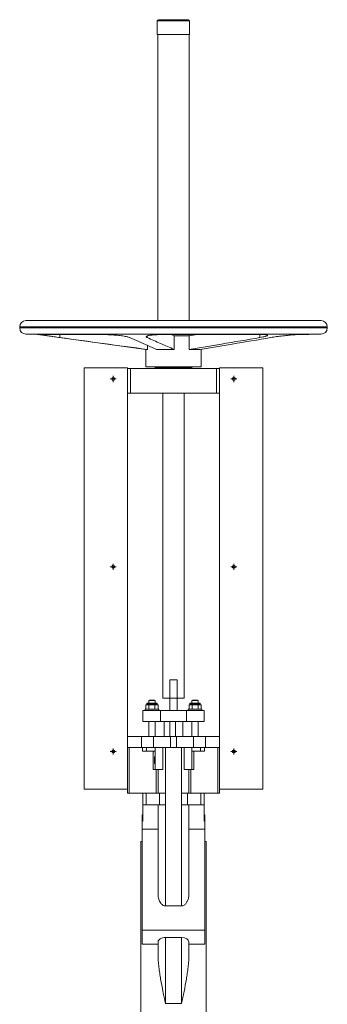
# Model space of a CAD drawing. Header units: millimetres. Extents: x -214 to 1593, y -141 to 2500.
# Tile 4 of 4: x 1093 to 1593, y 901 to 2500. Entities that reach past the tile are written whole.
import ezdxf

# ---------------------------------------------------------------- set-up
doc = ezdxf.new("R2010")
doc.units = ezdxf.units.MM

# ---------------------------------------------------------------- blocks, each defined once
blk = doc.blocks.new('SW_CENTERMARKSYMBOL_23')
at = {"color": 0, "linetype": 'Continuous', "lineweight": 0}
for p, q in [((-2.5, 0), (-5, 0)), ((0, 0), (-2.5, 0)), ((0, 2.5), (0, 5)), ((0, 0), (0, 2.5)), ((0, 0), (0, -2.5)), ((0, 0), (2.5, 0)), ((2.5, 0), (5, 0)), ((0, -2.5), (0, -5))]:
    blk.add_line(p, q, dxfattribs=at)
blk = doc.blocks.new('SW_CENTERMARKSYMBOL_24')
at = {"color": 0, "linetype": 'Continuous', "lineweight": 0}
for p, q in [((-2.5, 0), (-5, 0)), ((0, 0), (-2.5, 0)), ((0, 2.5), (0, 5)), ((0, 0), (0, 2.5)), ((0, 0), (0, -2.5)), ((0, 0), (2.5, 0)), ((2.5, 0), (5, 0)), ((0, -2.5), (0, -5))]:
    blk.add_line(p, q, dxfattribs=at)
blk = doc.blocks.new('SW_CENTERMARKSYMBOL_25')
at = {"color": 0, "linetype": 'Continuous', "lineweight": 0}
for p, q in [((-2.5, 0), (-5, 0)), ((0, 0), (-2.5, 0)), ((0, 2.5), (0, 5)), ((0, 0), (0, 2.5)), ((0, 0), (0, -2.5)), ((0, 0), (2.5, 0)), ((2.5, 0), (5, 0)), ((0, -2.5), (0, -5))]:
    blk.add_line(p, q, dxfattribs=at)
blk = doc.blocks.new('SW_CENTERMARKSYMBOL_26')
at = {"color": 0, "linetype": 'Continuous', "lineweight": 0}
for p, q in [((-2.5, 0), (-5, 0)), ((0, 0), (-2.5, 0)), ((0, 2.5), (0, 5)), ((0, 0), (0, 2.5)), ((0, 0), (0, -2.5)), ((0, 0), (2.5, 0)), ((2.5, 0), (5, 0)), ((0, -2.5), (0, -5))]:
    blk.add_line(p, q, dxfattribs=at)
blk = doc.blocks.new('SW_CENTERMARKSYMBOL_27')
at = {"color": 0, "linetype": 'Continuous', "lineweight": 0}
for p, q in [((-2.5, 0), (-5, 0)), ((0, 0), (-2.5, 0)), ((0, 2.5), (0, 5)), ((0, 0), (0, 2.5)), ((0, 0), (0, -2.5)), ((0, 0), (2.5, 0)), ((2.5, 0), (5, 0)), ((0, -2.5), (0, -5))]:
    blk.add_line(p, q, dxfattribs=at)
blk = doc.blocks.new('SW_CENTERMARKSYMBOL_28')
at = {"color": 0, "linetype": 'Continuous', "lineweight": 0}
for p, q in [((-2.5, 0), (-5, 0)), ((0, 0), (-2.5, 0)), ((0, 2.5), (0, 5)), ((0, 0), (0, 2.5)), ((0, 0), (0, -2.5)), ((0, 0), (2.5, 0)), ((2.5, 0), (5, 0)), ((0, -2.5), (0, -5))]:
    blk.add_line(p, q, dxfattribs=at)

msp = doc.modelspace()

# ---------------------------------------------------------------- linework, layer by layer
at = {"color": 7, "linetype": 'Continuous', "lineweight": 15}
for p, q in [((1317, 2498.4), (1317, 2476.4)), ((1367.5, 2500.4), (1319, 2500.4)), ((1369.5, 2476.4), (1369.5, 2498.4)), ((1317, 2476.4), (1369.5, 2476.4)), ((1318, 2476.4), (1318, 2011.7)), ((1368.5, 2011.7), (1368.5, 2476.4)), ((1093.3, 2001.7), (1093.3, 1999.7)), ((1103.3, 2011.7), (1343.3, 2011.7)), ((1343.3, 2011.7), (1583.3, 2011.7)), ((1593.3, 1999.7), (1593.3, 2001.7)), ((1103.3, 1989.7), (1343.3, 1989.7)), ((1118.3, 1989.7), (1298.3, 1964.8)), ((1227.7, 1989), (1129.5, 1989)), ((1485.6, 1989), (1326.8, 1989)), ((1339.5, 1989), (1344.4, 1986.8)), ((1343.3, 1989.7), (1583.3, 1989.7)), ((1344.4, 1986.8), (1368.8, 1986.8)), ((1344.4, 1964.8), (1344.4, 1986.8)), ((1368.5, 1986.8), (1368.5, 1989)), ((1381.8, 1989), (1368.8, 1986.8)), ((1368.8, 1964.8), (1368.8, 1986.8)), ((1563.3, 1989), (1546.8, 1989)), ((1563.3, 1989), (1568.3, 1989.7)), ((1300.9, 1964.8), (1300.9, 1971.4)), ((1298.3, 1964.8), (1298.3, 1936.7)), ((1298.3, 1964.8), (1300.9, 1964.8)), ((1315.9, 1964.8), (1344.4, 1964.8)), ((1368.8, 1964.8), (1386.4, 1964.8)), ((1388.3, 1936.7), (1388.3, 1965.1)), ((1298.3, 1936.7), (1343.3, 1936.7)), ((1313.5, 1935.3), (1313.5, 1933.9)), ((1313.5, 1935.3), (1373, 1935.3)), ((1321.3, 1936.7), (1321.3, 1935.3)), ((1343.3, 1936.7), (1388.3, 1936.7)), ((1365.3, 1935.3), (1365.3, 1936.7)), ((1373, 1933.9), (1373, 1935.3)), ((1198.3, 1934.9), (1198.3, 1250.9)), ((1268.3, 1934.9), (1198.3, 1934.9)), ((1268.3, 1934.9), (1268.3, 1250.9)), ((1268.3, 1933.9), (1273.3, 1933.9)), ((1273.3, 1933.9), (1273.3, 1893.9)), ((1273.3, 1933.9), (1413.3, 1933.9)), ((1413.3, 1933.9), (1413.3, 1893.9)), ((1413.3, 1933.9), (1418.3, 1933.9)), ((1418.3, 1934.9), (1418.3, 1250.9)), ((1418.3, 1934.9), (1488.3, 1934.9)), ((1488.3, 1934.9), (1488.3, 1250.9)), ((1268.3, 1893.9), (1273.3, 1893.9)), ((1273.3, 1893.9), (1413.3, 1893.9)), ((1325.8, 1893.9), (1325.8, 1398.4)), ((1360.8, 1398.4), (1360.8, 1893.9)), ((1413.3, 1893.9), (1418.3, 1893.9)), ((1337.3, 1428.4), (1349.3, 1428.4)), ((1337.3, 1398.4), (1337.3, 1428.4)), ((1349.3, 1428.4), (1349.3, 1398.4)), ((1304.3, 1395.4), (1303.3, 1394.4)), ((1303.3, 1394.4), (1303.3, 1390.4)), ((1313.3, 1394.4), (1303.3, 1394.4)), ((1304.3, 1395.4), (1312.3, 1395.4)), ((1313.3, 1394.4), (1312.3, 1395.4)), ((1313.3, 1390.4), (1313.3, 1394.4)), ((1325.8, 1398.4), (1337.3, 1398.4)), ((1349.3, 1398.4), (1337.3, 1398.4)), ((1337.3, 1378.4), (1337.3, 1398.4)), ((1349.3, 1378.4), (1349.3, 1398.4)), ((1349.3, 1398.4), (1360.8, 1398.4)), ((1374.3, 1395.4), (1373.3, 1394.4)), ((1373.3, 1394.4), (1373.3, 1390.4)), ((1383.3, 1394.4), (1373.3, 1394.4)), ((1374.3, 1395.4), (1382.3, 1395.4)), ((1383.3, 1394.4), (1382.3, 1395.4)), ((1383.3, 1390.4), (1383.3, 1394.4)), ((1293.3, 1378.4), (1293.3, 1360.4)), ((1293.3, 1378.4), (1322.3, 1378.4)), ((1297.3, 1380.4), (1297.3, 1378.4)), ((1319.3, 1380.4), (1297.3, 1380.4)), ((1298.5, 1387.4), (1298.5, 1380.4)), ((1300.9, 1387.4), (1298.5, 1387.4)), ((1299.8, 1389.4), (1299.8, 1387.4)), ((1300.8, 1390.4), (1315.8, 1390.4)), ((1303.4, 1387.4), (1300.9, 1387.4)), ((1303.4, 1387.4), (1303.4, 1380.4)), ((1308.3, 1387.4), (1303.4, 1387.4)), ((1313.2, 1387.4), (1308.3, 1387.4)), ((1313.2, 1387.4), (1313.2, 1380.4)), ((1315.6, 1387.4), (1313.2, 1387.4)), ((1318.1, 1387.4), (1315.6, 1387.4)), ((1316.8, 1387.4), (1316.8, 1389.4)), ((1318.1, 1387.4), (1318.1, 1380.4)), ((1319.3, 1378.4), (1319.3, 1380.4)), ((1322.3, 1378.4), (1322.3, 1360.4)), ((1322.3, 1378.4), (1364.3, 1378.4)), ((1364.3, 1378.4), (1364.3, 1360.4)), ((1364.3, 1378.4), (1393.3, 1378.4)), ((1367.3, 1380.4), (1367.3, 1378.4)), ((1367.3, 1380.4), (1389.3, 1380.4)), ((1368.5, 1387.4), (1368.5, 1380.4)), ((1368.5, 1387.4), (1370.9, 1387.4)), ((1369.8, 1389.4), (1369.8, 1387.4)), ((1370.8, 1390.4), (1385.8, 1390.4)), ((1370.9, 1387.4), (1373.4, 1387.4)), ((1373.4, 1387.4), (1373.4, 1380.4)), ((1373.4, 1387.4), (1378.3, 1387.4)), ((1378.3, 1387.4), (1383.2, 1387.4)), ((1383.2, 1387.4), (1383.2, 1380.4)), ((1383.2, 1387.4), (1385.6, 1387.4)), ((1385.6, 1387.4), (1388.1, 1387.4)), ((1386.8, 1387.4), (1386.8, 1389.4)), ((1388.1, 1387.4), (1388.1, 1380.4)), ((1389.3, 1378.4), (1389.3, 1380.4)), ((1393.3, 1378.4), (1393.3, 1360.4)), ((1293.3, 1360.4), (1322.3, 1360.4)), ((1303.3, 1360.4), (1303.3, 1336.4)), ((1313.3, 1336.4), (1313.3, 1360.4)), ((1322.3, 1360.4), (1364.3, 1360.4)), ((1328.3, 1360.4), (1328.3, 1336.4)), ((1337.3, 1360.4), (1337.3, 1336.4)), ((1346.3, 1360.4), (1346.3, 1336.4)), ((1358.3, 1360.4), (1358.3, 1336.4)), ((1364.3, 1360.4), (1393.3, 1360.4)), ((1373.3, 1360.4), (1373.3, 1336.4)), ((1383.3, 1336.4), (1383.3, 1360.4)), ((1268.3, 1336.4), (1291.2, 1336.4)), ((1291.2, 1318.4), (1291.2, 1336.4)), ((1291.2, 1336.4), (1310.9, 1336.4)), ((1310.9, 1318.4), (1310.9, 1336.4)), ((1310.9, 1336.4), (1338.5, 1336.4)), ((1338.5, 1318.4), (1338.5, 1336.4)), ((1338.5, 1336.4), (1348, 1336.4)), ((1348, 1318.4), (1348, 1336.4)), ((1348, 1336.4), (1375.6, 1336.4)), ((1375.6, 1318.4), (1375.6, 1336.4)), ((1375.6, 1336.4), (1395.4, 1336.4)), ((1395.4, 1318.4), (1395.4, 1336.4)), ((1395.4, 1336.4), (1418.3, 1336.4)), ((1268.3, 1318.4), (1291.2, 1318.4)), ((1271.3, 1244.4), (1271.3, 1318.4)), ((1291.2, 1318.4), (1292.8, 1318.4)), ((1292.8, 1318.4), (1292.8, 1312.4)), ((1298.9, 1318.4), (1292.8, 1318.4)), ((1299.2, 1312.4), (1292.8, 1312.4)), ((1298.9, 1318.4), (1310.9, 1318.4)), ((1299.2, 1312.4), (1299.2, 1318.4)), ((1313.3, 1312.4), (1299.2, 1312.4)), ((1310.3, 1282.4), (1310.3, 1312.4)), ((1310.9, 1318.4), (1338.5, 1318.4)), ((1313.3, 1282.4), (1313.3, 1318.4)), ((1326, 1318.4), (1326, 1282.4)), ((1330.3, 1060.9), (1330.3, 1318.4)), ((1338.5, 1318.4), (1348, 1318.4)), ((1348, 1318.4), (1375.6, 1318.4)), ((1356.3, 1060.9), (1356.3, 1318.4)), ((1360.6, 1282.4), (1360.6, 1318.4)), ((1373.3, 1282.4), (1373.3, 1318.4)), ((1387.4, 1312.4), (1373.3, 1312.4)), ((1375.6, 1318.4), (1387.7, 1318.4)), ((1376.3, 1282.4), (1376.3, 1312.4)), ((1387.4, 1312.4), (1387.4, 1318.4)), ((1393.8, 1312.4), (1387.4, 1312.4)), ((1393.8, 1318.4), (1387.7, 1318.4)), ((1393.8, 1312.4), (1393.8, 1318.4)), ((1393.8, 1318.4), (1395.4, 1318.4)), ((1395.4, 1318.4), (1418.3, 1318.4)), ((1415.3, 1244.4), (1415.3, 1318.4)), ((1312.3, 1303.3), (1313.3, 1303.3)), ((1312.3, 1303.3), (1312.3, 1300)), ((1312.3, 1300), (1313.3, 1300)), ((1312.3, 1298.3), (1313.3, 1298.3)), ((1312.3, 1295.5), (1313.3, 1295.5)), ((1313.3, 1282.4), (1310.3, 1282.4)), ((1312.3, 1293.3), (1313.3, 1293.3)), ((1312.3, 1292.2), (1313.3, 1292.2)), ((1326, 1282.4), (1313.3, 1282.4)), ((1315.3, 1244.4), (1315.3, 1282.4)), ((1318.3, 1244.4), (1318.3, 1282.4)), ((1373.3, 1282.4), (1360.6, 1282.4)), ((1368.3, 1244.4), (1368.3, 1282.4)), ((1371.3, 1244.4), (1371.3, 1282.4)), ((1376.3, 1282.4), (1373.3, 1282.4)), ((1268.3, 1250.9), (1198.3, 1250.9)), ((1268.3, 1244.4), (1268.3, 1250.9)), ((1418.3, 1250.9), (1488.3, 1250.9)), ((1418.3, 1244.4), (1418.3, 1250.9)), ((1271.3, 1244.4), (1268.3, 1244.4)), ((1293.3, 1244.4), (1271.3, 1244.4)), ((1293.3, 1225.4), (1293.3, 1244.4)), ((1298.8, 1244.4), (1293.3, 1244.4)), ((1298.8, 1225.4), (1298.8, 1244.4)), ((1320.4, 1244.4), (1298.8, 1244.4)), ((1320.4, 1225.4), (1320.4, 1244.4)), ((1330.3, 1244.4), (1320.4, 1244.4)), ((1330.3, 1225.4), (1330.3, 1244.4)), ((1356.3, 1225.4), (1356.3, 1244.4)), ((1366.2, 1244.4), (1356.3, 1244.4)), ((1366.2, 1225.4), (1366.2, 1244.4)), ((1387.7, 1244.4), (1366.2, 1244.4)), ((1387.7, 1225.4), (1387.7, 1244.4)), ((1393.3, 1244.4), (1387.7, 1244.4)), ((1393.3, 1225.4), (1393.3, 1244.4)), ((1415.3, 1244.4), (1393.3, 1244.4)), ((1418.3, 1244.4), (1415.3, 1244.4)), ((1298.8, 1225.4), (1293.3, 1225.4)), ((1293.3, 1225.4), (1293.3, 1198.7)), ((1320.4, 1225.4), (1298.8, 1225.4)), ((1318.3, 1079.4), (1318.3, 1225.4)), ((1330.3, 1225.4), (1320.4, 1225.4)), ((1366.2, 1225.4), (1356.3, 1225.4)), ((1387.7, 1225.4), (1366.2, 1225.4)), ((1368.3, 1079.4), (1368.3, 1225.4)), ((1393.3, 1225.4), (1387.7, 1225.4)), ((1393.3, 1225.4), (1393.3, 1198.7)), ((1292.3, 1209), (1292.3, 1198.7)), ((1293.3, 1209), (1292.3, 1209)), ((1394.3, 1209), (1393.3, 1209)), ((1394.3, 1209), (1394.3, 1198.7)), ((1292.3, 1198.7), (1292.3, 1185.9)), ((1293.3, 1198.7), (1292.3, 1198.7)), ((1318.3, 1185.9), (1292.3, 1185.9)), ((1292.3, 1185.9), (1292.3, 1021.5)), ((1394.3, 1185.9), (1368.3, 1185.9)), ((1394.3, 1198.7), (1393.3, 1198.7)), ((1394.3, 1198.7), (1394.3, 1185.9)), ((1394.3, 1185.9), (1394.3, 1021.5)), ((1292.3, 1165.9), (1290.3, 1165.9)), ((1290.3, 1165.9), (1290.3, 638.9)), ((1396.3, 1165.9), (1394.3, 1165.9)), ((1396.3, 1165.9), (1396.3, 638.9)), ((1356.3, 1060.9), (1330.3, 1060.9)), ((1292.3, 1021.5), (1292.3, 999.1)), ((1394.3, 1021.5), (1292.3, 1021.5)), ((1330.3, 1009.8), (1356.3, 1009.8)), ((1330.3, 902.4), (1330.3, 1009.8)), ((1356.3, 902.4), (1356.3, 1009.8)), ((1394.3, 1021.5), (1394.3, 999.1)), ((1318.3, 999.1), (1292.3, 999.1)), ((1318.3, 981.1), (1318.3, 1002.8)), ((1368.3, 981.1), (1368.3, 1002.8)), ((1394.3, 999.1), (1368.3, 999.1)), ((1356.3, 902.4), (1330.3, 902.4))]:
    msp.add_line(p, q, dxfattribs=at)
at = {"color": 8, "linetype": 'Continuous', "lineweight": 15}
for p, q in [((1317, 2498.4), (1369.5, 2498.4)), ((1093.3, 2001.7), (1343.3, 2001.7)), ((1093.3, 1999.7), (1343.3, 1999.7)), ((1343.3, 2001.7), (1593.3, 2001.7)), ((1343.3, 1999.7), (1593.3, 1999.7)), ((1158.7, 1984.2), (1158.7, 1989)), ((1300.5, 1984.2), (1300.5, 1986.7)), ((1483.8, 1984.2), (1483.8, 1989)), ((1316.8, 1389.4), (1299.8, 1389.4)), ((1386.8, 1389.4), (1369.8, 1389.4))]:
    msp.add_line(p, q, dxfattribs=at)
at = {"color": 7, "linetype": 'Continuous', "lineweight": 15}
for centre in [(1245.3, 1916.9), (1441.3, 1916.9), (1245.3, 1611.9), (1441.3, 1611.9), (1245.3, 1311.9), (1441.3, 1311.9)]:
    msp.add_circle(centre, 2.5, dxfattribs=at)
for centre, radius, start, end in [((1319, 2498.4), 2, 90, 180), ((1367.5, 2498.4), 2, 0, 90), ((1103.3, 2001.7), 10, 90, 180), ((1103.3, 1999.7), 10, 180, 270), ((1583.3, 2001.7), 10, 0, 90), ((1583.3, 1999.7), 10, 270, 0), ((1300.8, 1389.4), 1, 90, 180), ((1315.8, 1389.4), 1, 0, 90), ((1370.8, 1389.4), 1, 90, 180), ((1385.8, 1389.4), 1, 0, 90)]:
    msp.add_arc(centre, radius, start, end, dxfattribs=at)
for centre, start_param, end_param in [((1330.3, 1002.8), 1.570796, 3.141593), ((1356.3, 1002.8), 0, 1.570796)]:
    msp.add_ellipse(centre, major_axis=(12, 0), ratio=0.585278, start_param=start_param, end_param=end_param, dxfattribs=at)
for points, knots in [([(1129.5, 1989), (1129.3, 1989), (1128.6, 1989), (1128.7, 1988.8), (1129.4, 1988.6), (1131.1, 1988.3), (1133.5, 1987.9), (1136.6, 1987.4), (1140.3, 1986.8), (1144.6, 1986.2), (1149.2, 1985.5), (1153.9, 1984.8), (1157.1, 1984.4), (1158.7, 1984.2)], [0, 0, 0, 0, 0.08175, 0.174156, 0.266563, 0.358951, 0.451342, 0.544095, 0.636853, 0.730297, 0.823744, 0.911872, 1, 1, 1, 1]), ([(1300.9, 1964.8), (1277, 1968), (1229.6, 1974.4), (1182.3, 1980.9), (1158.7, 1984.2)], [0, 0, 0, 0, 0.502598, 1, 1, 1, 1]), ([(1227.7, 1989), (1229.1, 1989), (1232.1, 1989), (1236.9, 1988.8), (1241.9, 1988.6), (1246.9, 1988.2), (1251.9, 1987.8), (1256.6, 1987.3), (1261, 1986.7), (1264.8, 1986.1), (1268, 1985.5), (1270.4, 1984.8), (1271.4, 1984.4), (1272, 1984.2)], [0, 0, 0, 0, 0.091268, 0.183697, 0.276127, 0.368537, 0.46095, 0.553736, 0.646526, 0.740008, 0.833492, 0.916746, 1, 1, 1, 1]), ([(1315.9, 1964.8), (1311, 1966.9), (1301.3, 1971.1), (1286.7, 1977.7), (1276.9, 1982), (1272, 1984.2)], [0, 0, 0, 0, 0.332092, 0.664188, 1, 1, 1, 1]), ([(1326.8, 1989), (1326.7, 1989), (1324.9, 1989), (1321.5, 1989), (1316.7, 1988.8), (1312.3, 1988.5), (1308.3, 1988.2), (1305, 1987.8), (1302.2, 1987.3), (1300.3, 1986.7), (1299.2, 1986), (1298.9, 1985.4), (1299.4, 1984.7), (1300.2, 1984.3), (1300.5, 1984.2)], [0, 0, 0, 0, 0.005258, 0.0974, 0.189544, 0.282288, 0.375036, 0.468405, 0.561778, 0.655121, 0.748468, 0.842331, 0.936196, 1, 1, 1, 1]), ([(1344.4, 1964.8), (1337.1, 1968), (1322.4, 1974.4), (1307.8, 1980.9), (1300.5, 1984.2)], [0, 0, 0, 0, 0.502598, 1, 1, 1, 1]), ([(1368.8, 1964.8), (1386.3, 1967.7), (1424.6, 1974.1), (1462.9, 1980.6), (1483.8, 1984.2)], [0, 0, 0, 0, 0.455796, 1, 1, 1, 1]), ([(1386.4, 1964.8), (1403.9, 1967.7), (1442.2, 1974.1), (1480.6, 1980.6), (1501.4, 1984.2)], [0, 0, 0, 0, 0.455357, 1, 1, 1, 1]), ([(1485.6, 1989), (1486.5, 1989), (1488.4, 1989), (1491, 1988.9), (1493.4, 1988.7), (1495.2, 1988.4), (1496.1, 1988), (1496.3, 1987.5), (1495.5, 1987), (1494, 1986.4), (1491.7, 1985.8), (1488.4, 1985), (1485.4, 1984.5), (1483.8, 1984.2)], [0, 0, 0, 0, 0.069669, 0.139339, 0.231898, 0.324459, 0.416997, 0.509538, 0.6025, 0.695466, 0.789139, 0.882815, 1, 1, 1, 1]), ([(1546.8, 1989), (1546.3, 1989), (1545.1, 1989), (1542.6, 1988.9), (1539.4, 1988.7), (1535.4, 1988.4), (1530.9, 1988), (1526, 1987.5), (1520.9, 1986.9), (1515.8, 1986.3), (1510.8, 1985.6), (1505.9, 1984.9), (1503, 1984.4), (1501.4, 1984.2)], [0, 0, 0, 0, 0.074632, 0.149265, 0.242319, 0.335376, 0.42915, 0.522927, 0.61713, 0.711336, 0.805519, 0.899705, 1, 1, 1, 1]), ([(1312.3, 1300), (1312.3, 1299.9), (1312.3, 1299.6), (1312.3, 1298.9), (1312.3, 1298.6), (1312.3, 1298.3)], [0, 0, 0, 0, 0.11751, 0.460882, 1, 1, 1, 1]), ([(1312.3, 1298.3), (1312.3, 1298.2), (1312.3, 1297.8), (1312.3, 1297.1), (1312.3, 1296.3), (1312.3, 1295.8), (1312.3, 1295.5)], [0, 0, 0, 0, 0.280489, 0.560189, 0.78005, 1, 1, 1, 1]), ([(1312.3, 1295.5), (1312.3, 1295.4), (1312.3, 1295.2), (1312.3, 1294.9), (1312.3, 1294.6), (1312.3, 1294.3), (1312.3, 1294.1), (1312.3, 1293.8), (1312.3, 1293.6), (1312.3, 1293.4), (1312.3, 1293.3)], [0, 0, 0, 0, 0.128158, 0.253673, 0.377325, 0.499385, 0.622918, 0.745839, 0.871395, 1, 1, 1, 1]), ([(1312.3, 1293.3), (1312.3, 1293.2), (1312.3, 1293.1), (1312.3, 1292.8), (1312.3, 1292.6), (1312.3, 1292.4), (1312.3, 1292.3), (1312.3, 1292.2), (1312.3, 1292.2), (1312.3, 1292.2), (1312.3, 1292.2)], [0, 0, 0, 0, 0.119283, 0.237093, 0.354796, 0.474576, 0.59746, 0.724926, 0.858883, 1, 1, 1, 1]), ([(1330.3, 1060.9), (1330.2, 1060.9), (1329.3, 1061), (1327.6, 1061.3), (1325.5, 1062.5), (1323.8, 1064), (1322.1, 1066), (1320.6, 1068.6), (1319.3, 1072), (1318.4, 1075.6), (1318.3, 1078.1), (1318.3, 1079.4)], [0, 0, 0, 0, 0.0126166, 0.0919777, 0.1968888, 0.2802704, 0.363842, 0.5134259, 0.6633183, 0.8316422, 1, 1, 1, 1]), ([(1368.3, 1079.4), (1368.2, 1077.7), (1368, 1074.3), (1366.5, 1069.6), (1364.5, 1066.1), (1362.5, 1063.7), (1360.6, 1062.2), (1358.5, 1061.1), (1357, 1061), (1356.3, 1060.9)], [0, 0, 0, 0, 0.2253632, 0.4504857, 0.6407619, 0.7374157, 0.8336684, 0.9226988, 1, 1, 1, 1]), ([(1318.3, 981.1), (1318.3, 977.8), (1318.4, 974.6), (1318.8, 968.1), (1319.1, 964.8), (1319.7, 959.9), (1319.9, 958.3), (1320.3, 955), (1320.6, 953.3), (1321.3, 948.4), (1321.8, 945.1), (1323.5, 935.3), (1324.8, 928.8), (1326.8, 918.9), (1327.5, 915.6), (1328.5, 910.7), (1328.9, 909), (1329.6, 905.7), (1329.9, 904.1), (1330.3, 902.4)], [0, 0, 0, 0, 0.125, 0.125, 0.25, 0.25, 0.3125, 0.3125, 0.375, 0.375, 0.5, 0.5, 0.75, 0.75, 0.875, 0.875, 0.9375, 0.9375, 1, 1, 1, 1]), ([(1368.3, 981.1), (1368.3, 977.8), (1368.2, 974.6), (1367.7, 968.1), (1367.4, 964.8), (1366.9, 959.9), (1366.7, 958.3), (1366.2, 955), (1366, 953.3), (1365.3, 948.4), (1364.8, 945.1), (1363.1, 935.3), (1361.8, 928.8), (1359.8, 918.9), (1359.1, 915.6), (1358, 910.7), (1357.7, 909), (1357, 905.7), (1356.6, 904.1), (1356.3, 902.4)], [0, 0, 0, 0, 0.125, 0.125, 0.25, 0.25, 0.3125, 0.3125, 0.375, 0.375, 0.5, 0.5, 0.75, 0.75, 0.875, 0.875, 0.9375, 0.9375, 1, 1, 1, 1])]:
    msp.add_open_spline(points, degree=3, knots=knots, dxfattribs=at)

# ---------------------------------------------------------------- block references
at = {"color": 7, "linetype": 'Continuous', "lineweight": 0}
for name, p in [('SW_CENTERMARKSYMBOL_26', (1245.3, 1916.9)), ('SW_CENTERMARKSYMBOL_23', (1441.3, 1916.9)), ('SW_CENTERMARKSYMBOL_28', (1245.3, 1611.9)), ('SW_CENTERMARKSYMBOL_25', (1441.3, 1611.9)), ('SW_CENTERMARKSYMBOL_27', (1245.3, 1311.9)), ('SW_CENTERMARKSYMBOL_24', (1441.3, 1311.9))]:
    msp.add_blockref(name, p, dxfattribs=at)

doc.saveas('drawing.dxf')
